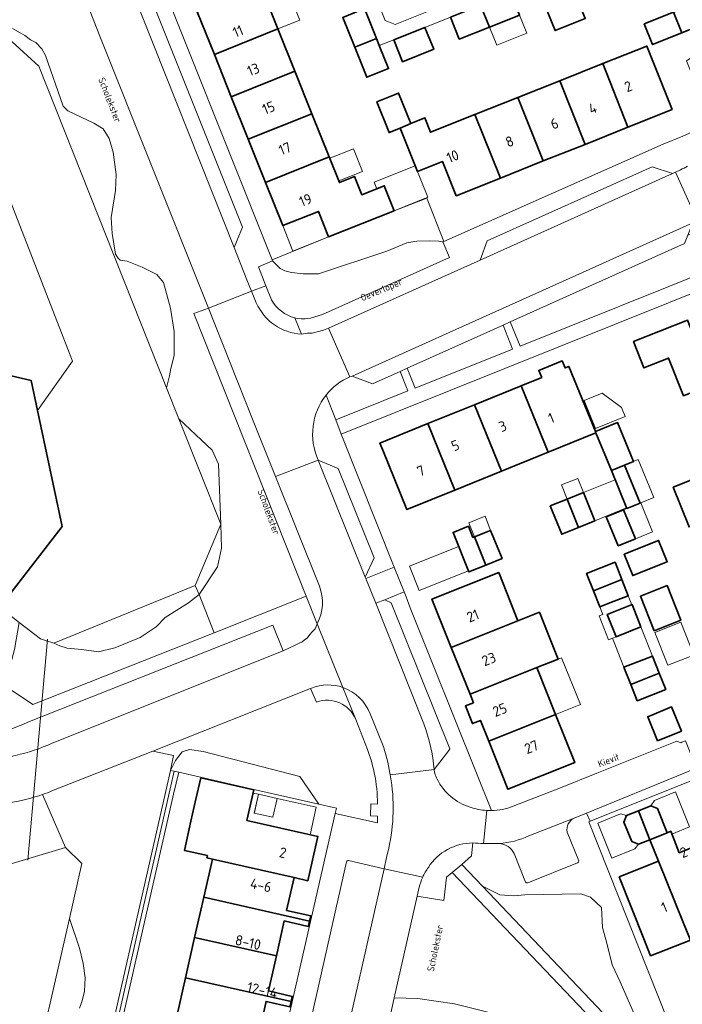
# Model space of a CAD drawing. Header units: metres. Extents: x 149984 to 156489, y 469398 to 478068.
# Tile 228 of 256: x 153401 to 153488, y 471970 to 472098. Entities that reach past the tile are written whole.
import ezdxf
from ezdxf.enums import TextEntityAlignment as Align

# ---------------------------------------------------------------- set-up
doc = ezdxf.new("R2010")
doc.units = ezdxf.units.M
doc.header["$LTSCALE"] = 0.75
for name, color, linetype, lineweight in [('B-WE-GR-BEPLANTING_CULTUUR_HEESTERS-GV', 252, 'Continuous', 18), ('B-WE-GR-BEPLANTING_CULTUUR_ROOS-GV', 252, 'Continuous', 18), ('B-WE-GR-STRUIK-GV', 252, 'Continuous', 13), ('B-WE-KW-KUNSTWERK_DUIKER-G', 6, 'Continuous', 18), ('B-WE-OG-BEBOUWING-GV', 6, 'Continuous', 35), ('B-WE-OG-BEBOUWING-T18', 1, 'Continuous', 18), ('B-WE-OG-BEBOUWING_LAGE TRAFO-GV', 6, 'Continuous', 18), ('B-WE-OG-BEBOUWING_LUIFEL-GV', 6, 'Continuous', 18), ('B-WE-OG-BEBOUWING_OVERBOUWING-GV', 6, 'Continuous', 18), ('B-WE-OG-TERREIN_BEGROEID-GV', 252, 'Continuous', 18), ('B-WE-OG-TERREIN_ERF-GV', 252, 'Continuous', 18), ('B-WE-OG-TERREIN_OEVER-GV', 252, 'Continuous', 18), ('B-WE-OG-TOPOGRAFIE-T18', 7, 'Continuous', 18), ('B-WE-OG-WATER-GV', 252, 'Continuous', 18), ('B-WE-OG-WATER_MEER-GV', 252, 'Continuous', 18), ('B-WE-VH-GESLOTENVERHARDING_ASFALT-GV', 252, 'Continuous', 18), ('B-WE-VH-OPENVERHARDING_BETONSTRAATSTEEN-GV', 252, 'Continuous', 18), ('B-WE-VH-OPENVERHARDING_TEGEL-GV', 252, 'Continuous', 18)]:
    doc.layers.add(name, color=color, linetype=linetype, lineweight=lineweight)
doc.styles.add('NLCS-ISO-M500-T18', font='NLCS-ISO.ttf', dxfattribs={"height": 0.9})
doc.styles.add('NLCS-ISO-M750-T18', font='NLCS-ISO.ttf', dxfattribs={"height": 1.35})

msp = doc.modelspace()

# ---------------------------------------------------------------- linework, layer by layer
at = {"layer": 'B-WE-GR-BEPLANTING_CULTUUR_HEESTERS-GV', "flags": 128}
for points in [[(153396.975, 472052.58), (153402.412, 472051.352), (153403.255, 472047.399), (153407.845, 472053.849), (153398.314, 472078.218)], [(153497.289, 472075.254), (153496.819, 472075.07), (153497.261, 472073.94), (153488.292, 472070.336), (153487.84, 472069.22), (153465.051, 472058.982)], [(153465.051, 472058.982), (153466.34, 472055.83), (153492.217, 472066.197), (153501.171, 472069.784), (153499.457, 472074.051)], [(153440.985, 472049.429), (153442.249, 472046.184), (153451.65, 472049.96), (153450.665, 472052.52), (153447.06, 472050.9), (153444.398, 472051.917)], [(153460.173, 471990.877), (153459.988, 471989.199), (153458.726, 471988.043), (153461.426, 471985.205), (153463.688, 471984.079), (153465.484, 471983.97), (153466.953, 471984.079), (153474.3, 471984.242), (153475.552, 471983.806), (153477.007, 471982.455), (153477.13, 471979.834), (153477.674, 471977.766), (153478.381, 471974.936), (153479.415, 471972.705), (153481.701, 471967.535), (153484.176, 471964.174), (153486.665, 471965.156), (153486.453, 471965.69), (153485.633, 471967.755), (153475.352, 471993.638), (153475.53, 471993.71), (153475.031, 471994.749)], [(153475.031, 471994.749), (153473.417, 471994.103)], [(153472.511, 471992.298), (153474.027, 471988.526)], [(153467.075, 471985.754), (153465.559, 471989.494)], [(153473.859, 471988.287), (153467.348, 471985.669)]]:
    msp.add_lwpolyline(points, dxfattribs=at)
for points in [[(153449.875, 472073.517), (153441.307, 472070.091), (153433.935, 472067.093), (153433.98, 472066.98), (153434.971, 472065.953), (153435.588, 472065.652), (153436.476, 472065.439), (153438.004, 472065.262), (153440.007, 472065.263), (153448.913, 472068.246), (153451.543, 472069.348), (153452.857, 472069.561), (153454.563, 472069.597), (153455.736, 472069.526), (153456.23, 472069.45), (153456.389, 472069.521), (153454.156, 472075.172)], [(153464.137, 472058.571), (153451.588, 472052.934), (153452.63, 472050.34), (153465.36, 472055.44)], [(153440.056, 471995.951), (153437.57, 471999.547), (153424.922, 472002.833), (153423.127, 472003.109), (153422.188, 472002.778), (153421.305, 472001.645), (153420.629, 472000.363), (153421.116, 472000.252), (153421.712, 472000.116), (153431.931, 471997.792)], [(153450.329, 471967.332), (153480.677, 471960.431), (153481.083, 471962.209), (153478.283, 471965.148), (153477.783, 471964.706), (153476.205, 471964.433), (153473.048, 471965.032), (153470.219, 471965.25), (153465.484, 471966.012), (153464.559, 471967.046), (153464.341, 471968.188), (153462.981, 471968.515), (153457.757, 471969.821), (153452.982, 471970.557), (153449.896, 471970.643), (153449.218, 471967.635), (153450.34, 471967.382)]]:
    msp.add_lwpolyline(points, close=True, dxfattribs=at)
at = {"layer": 'B-WE-GR-BEPLANTING_CULTUUR_HEESTERS-GV'}
for points in [[(153444.105, 472051.8, 0.1254541), (153440.985, 472049.429)], [(153444.398, 472051.917, 0.0100062), (153444.105, 472051.8)], [(153473.417, 471994.103, 0.3500884), (153472.511, 471992.298)], [(153461.545, 471990.802, -0.009447), (153460.173, 471990.877)], [(153463.12, 471990.785, -0.0107992), (153461.545, 471990.802)], [(153463.627, 471990.804, -0.0059827), (153463.12, 471990.785)], [(153465.559, 471989.494, 0.2690098), (153463.627, 471990.804)], [(153474.027, 471988.526, -0.3266976), (153473.859, 471988.287)], [(153467.348, 471985.669, -0.3473848), (153467.075, 471985.754)]]:
    msp.add_lwpolyline(points, format="xyb", dxfattribs=at)
at = {"layer": 'B-WE-GR-BEPLANTING_CULTUUR_ROOS-GV', "flags": 128}
msp.add_lwpolyline([(153405.17, 472003.91), (153435.374, 472016.004), (153434.032, 472019.362), (153401.974, 472006.65), (153401.323, 472006.374), (153400.626, 472006.116), (153400.105, 472005.895), (153399.035, 472005.519), (153398.003, 472005.235), (153396.944, 472005.016), (153396.34, 472004.99), (153395.764, 472004.899), (153395.272, 472004.883), (153394.761, 472004.82), (153394.241, 472004.868), (153393.711, 472004.759), (153392.922, 472004.808), (153391.795, 472004.931), (153391.786, 472004.439), (153391.73, 472003.95), (153391.54, 472002.96)], dxfattribs=at)
at = {"layer": 'B-WE-GR-BEPLANTING_CULTUUR_ROOS-GV'}
msp.add_lwpolyline([(153395.399, 472001.753, 0.1042893), (153405.17, 472003.91)], format="xyb", dxfattribs=at)
at = {"layer": 'B-WE-GR-STRUIK-GV', "flags": 128}
msp.add_lwpolyline([(153394.24, 471879.29), (153393.655, 471879.423), (153421.116, 472000.252), (153420.629, 472000.363), (153393.034, 471878.949), (153415.169, 471873.847), (153415.443, 471875.086), (153415.607, 471875.6), (153409.523, 471877.042), (153409.517, 471877.017), (153409.26, 471875.88), (153397.8, 471878.48)], close=True, dxfattribs=at)
at = {"layer": 'B-WE-KW-KUNSTWERK_DUIKER-G', "flags": 128}
msp.add_lwpolyline([(153404.551, 472017.507), (153401.972, 471988.605)], dxfattribs=at)
at = {"layer": 'B-WE-OG-BEBOUWING-GV', "flags": 128}
for points in [[(153472.396, 472104.855), (153468.439, 472103.279), (153469.579, 472100.418), (153470.913, 472097.07), (153474.858, 472098.642), (153473.524, 472101.99)], [(153432.468, 472102.887), (153424.143, 472099.547), (153426.376, 472093.959), (153434.695, 472097.313)], [(153462.338, 472097.534), (153466.174, 472099.062), (153466.28, 472099.104), (153465.14, 472101.965), (153461.189, 472100.391)], [(153487.496, 472096.779), (153491.489, 472098.389), (153490.399, 472101.091), (153486.406, 472099.48)], [(153447.571, 472096.027), (153445.994, 472099.946), (153443.16, 472098.805), (153444.735, 472094.89)], [(153462.338, 472097.534), (153461.189, 472100.391), (153457.257, 472098.825), (153458.396, 472095.964)], [(153486.406, 472099.48), (153482.59, 472097.941), (153483.679, 472095.239), (153487.496, 472096.779)], [(153436.916, 472091.755), (153434.695, 472097.313), (153426.376, 472093.959), (153428.59, 472088.417)], [(153449.83, 472095.866), (153450.97, 472093.005), (153455.051, 472094.631), (153453.912, 472097.492)], [(153447.571, 472096.027), (153444.735, 472094.89), (153446.31, 472090.977), (153449.145, 472092.118), (153447.939, 472095.113)], [(153486.237, 472086.741), (153482.924, 472095.056), (153477.159, 472092.76), (153480.438, 472084.432)], [(153471.533, 472090.519), (153474.845, 472082.204), (153480.438, 472084.432), (153477.159, 472092.76)], [(153430.81, 472082.86), (153439.137, 472086.196), (153436.916, 472091.755), (153428.59, 472088.417)], [(153469.379, 472080.027), (153474.845, 472082.204), (153471.533, 472090.519), (153466.039, 472088.332)], [(153447.604, 472087.762), (153449.22, 472083.734), (153450.67, 472084.309), (153452.043, 472084.921), (153450.453, 472088.916)], [(153463.769, 472077.793), (153469.379, 472080.027), (153466.039, 472088.332), (153460.424, 472086.095)], [(153439.137, 472086.196), (153430.81, 472082.86), (153433.071, 472077.201), (153441.387, 472080.565)], [(153452.043, 472084.921), (153450.67, 472084.309), (153452.946, 472078.661), (153456.207, 472079.959), (153457.987, 472075.49), (153463.769, 472077.793), (153460.424, 472086.095), (153454.645, 472083.794), (153453.902, 472085.66)], [(153441.307, 472070.091), (153449.875, 472073.517), (153448.586, 472076.8), (153445.641, 472075.624), (153444.699, 472077.983), (153442.732, 472077.197), (153441.387, 472080.565), (153433.071, 472077.201), (153435.319, 472071.575), (153439.971, 472073.433)], [(153498.052, 472053.495), (153495.99, 472058.66), (153489.51, 472056.05), (153488.23, 472059.23), (153481.18, 472056.41), (153482.53, 472052.98), (153485.77, 472054.27), (153487.718, 472049.348)], [(153466.472, 472050.638), (153470.009, 472041.942), (153476.27, 472044.48), (153476.202, 472044.649), (153472.74, 472053.18), (153472.23, 472052.974), (153471.854, 472053.9), (153468.797, 472052.659), (153469.172, 472051.733)], [(153466.472, 472050.638), (153460.38, 472048.168), (153463.914, 472039.471), (153470.009, 472041.942)], [(153460.38, 472048.168), (153454.288, 472045.697), (153457.82, 472037.001), (153463.914, 472039.471)], [(153457.82, 472037.001), (153454.288, 472045.697), (153448.03, 472043.16), (153448.405, 472042.233), (153451.55, 472034.46)], [(153476.202, 472044.649), (153476.27, 472044.48), (153478.28, 472039.56), (153480.011, 472040.267), (153481.165, 472040.739), (153479.086, 472045.827)], [(153491.833, 472033.53), (153502.228, 472037.663), (153501.487, 472039.52), (153505.388, 472041.102), (153505.86, 472042.373), (153508.86, 472043.59), (153509.19, 472044.46), (153508.565, 472046.03), (153504.812, 472044.59), (153502.034, 472043.524), (153502.04, 472043.508), (153502.133, 472043.257), (153500.29, 472042.519), (153500.225, 472042.683), (153491.692, 472039.302), (153491.63, 472039.46), (153489.78, 472038.72), (153486.38, 472037.375), (153488.433, 472032.185)], [(153480.31, 472034.593), (153482.041, 472035.3), (153480.011, 472040.267), (153478.28, 472039.56)], [(153473.978, 472032.123), (153476.114, 472032.981), (153474.624, 472036.671), (153472.5, 472035.817)], [(153473.978, 472032.123), (153472.5, 472035.817), (153470.294, 472034.931), (153471.784, 472031.241)], [(153479.148, 472029.706), (153481.429, 472030.637), (153479.885, 472034.419), (153477.604, 472033.487)], [(153461.854, 472027.192), (153460.376, 472030.886), (153460.187, 472030.81), (153459.599, 472032.276), (153457.579, 472031.464), (153459.66, 472026.31)], [(153461.854, 472027.192), (153463.99, 472028.05), (153462.5, 472031.74), (153460.376, 472030.886)], [(153479.973, 472028.639), (153481.08, 472025.838), (153485.57, 472027.613), (153484.463, 472030.414)], [(153475.93, 472023.849), (153479.65, 472025.332), (153478.758, 472027.571), (153475.038, 472026.101)], [(153457.352, 472016.437), (153466.074, 472019.917), (153463.55, 472026.23), (153454.83, 472022.75)], [(153479.65, 472025.332), (153475.93, 472023.849), (153476.768, 472021.731), (153478.092, 472022.253), (153480.498, 472023.201)], [(153483.892, 472018.617), (153487.349, 472019.985), (153485.557, 472024.516), (153482.1, 472023.148)], [(153482.143, 472019.114), (153480.987, 472022.033), (153477.742, 472020.747), (153478.898, 472017.829)], [(153457.352, 472016.437), (153459.799, 472010.31), (153468.524, 472013.79), (153471.321, 472014.906), (153470.015, 472018.18), (153468.874, 472021.034), (153466.074, 472019.917)], [(153480.822, 472011.588), (153484.542, 472013.071), (153483.65, 472015.31), (153479.93, 472013.84)], [(153470.974, 472007.663), (153468.524, 472013.79), (153459.799, 472010.31), (153460.242, 472009.201), (153459.192, 472008.781), (153460.112, 472006.478), (153461.161, 472006.898), (153462.245, 472004.184)], [(153484.542, 472013.071), (153480.822, 472011.588), (153481.66, 472009.47), (153485.39, 472010.94)], [(153487.433, 472005.503), (153486.143, 472008.651), (153483.04, 472007.379), (153484.33, 472004.231)], [(153462.245, 472004.184), (153464.76, 471997.89), (153473.49, 472001.37), (153470.974, 472007.663)], [(153426.12, 471988.76), (153436.79, 471986.34), (153438.6, 471985.93), (153439.92, 471991.72), (153430.626, 471993.829), (153431.529, 471997.808), (153424.6, 471999.38), (153423.97, 471996.59), (153423.32, 471993.71), (153422.459, 471989.905), (153425.478, 471989.222), (153425.41, 471988.92)], [(153481.816, 471995.073), (153483.296, 471991.301), (153485.583, 471992.217), (153484.32, 471995.38), (153483.44, 471995.71)], [(153483.296, 471991.301), (153481.816, 471995.073), (153480.28, 471994.47), (153479.91, 471993.6), (153480.94, 471991.06), (153481.82, 471990.71)], [(153493.646, 471980.179), (153492.758, 471982.39), (153489.489, 471990.525), (153487.163, 471989.59), (153486.035, 471992.397), (153485.583, 471992.217), (153483.296, 471991.301), (153484.422, 471988.49), (153487.724, 471980.385), (153488.621, 471978.184)], [(153426.12, 471988.76), (153424.994, 471983.79), (153438.815, 471980.66), (153438.97, 471981.35), (153435.82, 471982.06), (153436.79, 471986.34)], [(153483.414, 471976.117), (153488.621, 471978.184), (153487.724, 471980.385), (153484.422, 471988.49), (153479.32, 471986.44), (153482.54, 471978.32)], [(153423.801, 471978.52), (153434.485, 471976.1), (153435.52, 471980.68), (153438.66, 471979.97), (153438.815, 471980.66), (153424.994, 471983.79)], [(153423.801, 471978.52), (153422.608, 471973.252), (153436.415, 471970.125), (153436.57, 471970.81), (153433.45, 471971.52), (153434.485, 471976.1)], [(153421.42, 471968.005), (153432.105, 471965.585), (153433.14, 471970.15), (153436.26, 471969.44), (153436.415, 471970.125), (153422.608, 471973.252)]]:
    msp.add_lwpolyline(points, close=True, dxfattribs=at)
msp.add_lwpolyline([(153398.265, 472021.714), (153406.491, 472032.226), (153403.255, 472047.399), (153402.412, 472051.352), (153396.975, 472052.58)], dxfattribs=at)
at = {"layer": 'B-WE-OG-BEBOUWING_LAGE TRAFO-GV', "flags": 128}
msp.add_lwpolyline([(153431.61, 471994.869), (153431.59, 471994.78), (153434.03, 471994.23), (153434.58, 471996.69), (153432.15, 471997.24)], close=True, dxfattribs=at)
at = {"layer": 'B-WE-OG-BEBOUWING_LUIFEL-GV', "flags": 128}
for points in [[(153432.468, 472102.887), (153434.695, 472097.313), (153437.54, 472098.454), (153435.305, 472104.025)], [(153462.338, 472097.534), (153463.289, 472095.168), (153467.226, 472096.752), (153466.28, 472099.104)], [(153441.459, 472080.385), (153442.639, 472077.43), (153445.74, 472078.669), (153444.56, 472081.624)], [(153447.598, 472076.405), (153448.586, 472076.8), (153449.875, 472073.517), (153454.3, 472075.3), (153452.645, 472079.407), (153447.258, 472077.256)], [(153441.307, 472070.091), (153439.971, 472073.433), (153435.319, 472071.575), (153436.656, 472068.231)], [(153480.011, 472040.268), (153482.041, 472035.3), (153482.116, 472035.33), (153483.822, 472036.028), (153481.793, 472040.996)], [(153472.5, 472035.817), (153474.624, 472036.671), (153473.878, 472038.526), (153471.754, 472037.672)], [(153474.624, 472036.671), (153476.114, 472032.981), (153480.281, 472034.664), (153478.776, 472038.347)], [(153482.116, 472035.33), (153482.041, 472035.3), (153479.885, 472034.419), (153481.429, 472030.637), (153483.661, 472031.549)], [(153460.376, 472030.886), (153462.5, 472031.74), (153461.763, 472033.574), (153459.639, 472032.72)], [(153459.596, 472026.468), (153458.316, 472029.637), (153451.894, 472027.044), (153453.174, 472023.874)], [(153477.742, 472020.747), (153480.962, 472022.023), (153480.498, 472023.201), (153476.768, 472021.731), (153477.158, 472020.745), (153476.681, 472020.556), (153477.916, 472017.44), (153478.424, 472017.641), (153478.898, 472017.829)], [(153478.898, 472017.829), (153478.424, 472017.641), (153479.93, 472013.84), (153483.65, 472015.31), (153482.143, 472019.114)], [(153471.321, 472014.906), (153468.524, 472013.79), (153470.974, 472007.663), (153474.224, 472008.959), (153471.779, 472015.088)], [(153434.58, 471996.69), (153434.03, 471994.23), (153431.59, 471994.78), (153432.15, 471997.24), (153431.437, 471997.402), (153430.626, 471993.829), (153438.894, 471991.953), (153439.703, 471995.53)], [(153486.183, 471992.029), (153488.513, 471992.962), (153486.68, 471997.539), (153483.901, 471996.426), (153483.44, 471995.71), (153484.32, 471995.38), (153485.583, 471992.217), (153486.035, 471992.397)], [(153481.82, 471990.71), (153480.94, 471991.06), (153479.91, 471993.6), (153480.28, 471994.47), (153479.486, 471994.659), (153476.507, 471993.466), (153478.341, 471988.884), (153481.347, 471990.087)]]:
    msp.add_lwpolyline(points, close=True, dxfattribs=at)
at = {"layer": 'B-WE-OG-BEBOUWING_OVERBOUWING-GV', "flags": 128}
for points in [[(153476.228, 472045.057), (153480.078, 472046.613), (153479.593, 472047.813), (153477.064, 472049.67), (153474.743, 472048.732)], [(153487.379, 472019.746), (153483.978, 472018.4), (153485.681, 472014.095), (153489.082, 472015.441)]]:
    msp.add_lwpolyline(points, close=True, dxfattribs=at)
at = {"layer": 'B-WE-OG-TERREIN_BEGROEID-GV', "flags": 128}
for points in [[(153438.384, 472023.13), (153423.695, 472060.073), (153425.609, 472060.806), (153425.167, 472061.88), (153411.402, 472096.338), (153409.749, 472100.558)], [(153399.974, 472097.358), (153401.006, 472096.789), (153401.584, 472096.416), (153402.334, 472095.854), (153403.048, 472095.533), (153403.816, 472094.692), (153404.296, 472093.804), (153406.631, 472087.207), (153407.201, 472086.569), (153410.612, 472084.967), (153411.86, 472084.247), (153412.629, 472082.95), (153413.133, 472081.197), (153413.541, 472078.243), (153413.469, 472076.178), (153412.893, 472072.624), (153413.037, 472070.535), (153413.449, 472067.843), (153413.762, 472067.346), (153414.055, 472067.073), (153414.989, 472066.931), (153416.951, 472066.141), (153418.848, 472065.18), (153419.737, 472064.123), (153420.649, 472060.786), (153421.13, 472057.736), (153421.13, 472054.614), (153420.673, 472052.885), (153420.505, 472051.949), (153420.128, 472050.382), (153421.733, 472046.341), (153424.675, 472043.549), (153426.095, 472042.238), (153426.909, 472040.376), (153427.219, 472032.528), (153427.323, 472029.422), (153426.78, 472026.952), (153424.374, 472023.37), (153426.334, 472018.356), (153438.384, 472023.13)], [(153436.909, 472059.516), (153437.19, 472059.44), (153437.71, 472059.4), (153438.27, 472059.39), (153438.95, 472059.49), (153440.52, 472059.98), (153457.14, 472067.42), (153456.23, 472069.45), (153455.736, 472069.526), (153454.563, 472069.597), (153452.857, 472069.561), (153451.543, 472069.348), (153448.913, 472068.246), (153440.007, 472065.263), (153438.004, 472065.262), (153436.476, 472065.439), (153435.588, 472065.652), (153434.971, 472065.953), (153433.98, 472066.98), (153432.127, 472066.198), (153433.122, 472063.713)], [(153433.122, 472063.713), (153433.863, 472061.861)], [(153439.733, 472009.284), (153438.965, 472011.078), (153418.325, 472002.894), (153421.054, 472002.318), (153420.629, 472000.363), (153421.305, 472001.645), (153422.188, 472002.778), (153423.127, 472003.109), (153424.922, 472002.833), (153437.57, 471999.547), (153440.056, 471995.951), (153442.329, 471995.439), (153442.169, 471994.73), (153447.688, 471993.524), (153447.709, 471994.386), (153446.777, 471994.398), (153446.83, 471995.985), (153447.705, 471995.95)], [(153446.403, 472003.072), (153444.865, 472007.01), (153444.864, 472007.012)], [(153379.855, 471883.984), (153378.476, 471878.811), (153398.59, 471874.21), (153407.05, 471872.29), (153414.438, 471870.543), (153415.169, 471873.847), (153393.034, 471878.949), (153420.629, 472000.363), (153421.054, 472002.318), (153418.325, 472002.894), (153411.026, 472000), (153405.15, 471997.67)], [(153378.476, 471878.811), (153379.855, 471883.984), (153375.2, 471885.06), (153371.763, 471885.733), (153395.388, 471987.657), (153398.62, 471987.81), (153406.91, 471990.27), (153403.928, 471997.222)], [(153403.928, 471997.222), (153406.91, 471990.27), (153409.05, 471988.17), (153407.417, 471981.008), (153408.74, 471977.105), (153409.219, 471975.1), (153409.47, 471973.228), (153409.394, 471971.509), (153409.109, 471970.245), (153408.752, 471969.273)]]:
    msp.add_lwpolyline(points, dxfattribs=at)
at = {"layer": 'B-WE-OG-TERREIN_BEGROEID-GV'}
for points in [[(153433.863, 472061.861, 0.201989), (153436.909, 472059.516)], [(153444.864, 472007.012, 0.4061736), (153439.733, 472009.284)], [(153447.289, 472000, 0.0396107), (153446.403, 472003.072)], [(153447.705, 471995.95, 0.0505433), (153447.289, 472000)], [(153403.928, 471997.222, -0.0771818), (153395.413, 471995.721)], [(153405.15, 471997.67, -0.011686), (153403.928, 471997.222)]]:
    msp.add_lwpolyline(points, format="xyb", dxfattribs=at)
at = {"layer": 'B-WE-OG-TERREIN_BEGROEID-GV', "flags": 128}
for points in [[(153424.374, 472023.37), (153423.007, 472022.262), (153419.957, 472020.337), (153418.758, 472019.138), (153416.688, 472017.722), (153413.346, 472016.378), (153411.24, 472015.87), (153409.069, 472016.162), (153407.143, 472016.339), (153406.171, 472016.624), (153405.393, 472016.972), (153403.64, 472017.573), (153400.876, 472019.703), (153400.257, 472016.146), (153399.363, 472012.891), (153398.25, 472011.874), (153402.642, 472008.969), (153426.334, 472018.356)], [(153421.116, 472000.252), (153393.655, 471879.423), (153394.24, 471879.29), (153421.05, 471997.26), (153421.712, 472000.116)], [(153478.283, 471965.148), (153457.463, 471987.006), (153456.725, 471986.416), (153456.717, 471986.336), (153456.399, 471983.335), (153452.904, 471983.925), (153449.896, 471970.643), (153452.982, 471970.557), (153457.757, 471969.821), (153462.981, 471968.515), (153464.341, 471968.188), (153464.559, 471967.046), (153465.484, 471966.012), (153470.219, 471965.25), (153473.048, 471965.032), (153476.205, 471964.433), (153477.783, 471964.706)], [(153461.426, 471985.205), (153482.184, 471963.388), (153484.176, 471964.174), (153481.701, 471967.535), (153479.415, 471972.705), (153478.381, 471974.936), (153477.674, 471977.766), (153477.13, 471979.834), (153477.007, 471982.455), (153475.552, 471983.806), (153474.3, 471984.242), (153466.953, 471984.079), (153465.484, 471983.97), (153463.688, 471984.079)]]:
    msp.add_lwpolyline(points, close=True, dxfattribs=at)
at = {"layer": 'B-WE-OG-TERREIN_ERF-GV', "flags": 128}
for points in [[(153416.879, 472109.82), (153433.935, 472067.093), (153441.307, 472070.091), (153439.971, 472073.433), (153435.319, 472071.575), (153433.071, 472077.201), (153430.81, 472082.86), (153428.59, 472088.417), (153426.376, 472093.959), (153424.143, 472099.547)], [(153432.468, 472102.887), (153434.695, 472097.313), (153436.916, 472091.755), (153439.137, 472086.196), (153441.387, 472080.565), (153442.732, 472077.197), (153444.699, 472077.983), (153445.641, 472075.624), (153448.586, 472076.8), (153449.875, 472073.517), (153454.156, 472075.172), (153456.389, 472069.521), (153485.037, 472082.225), (153487.615, 472083.265), (153491.405, 472084.97), (153490.819, 472086.342), (153488.125, 472093.103), (153488.22, 472093.19), (153495.61, 472097.78), (153507.751, 472106.858)], [(153474.858, 472098.642), (153470.913, 472097.07), (153469.579, 472100.418)], [(153466.174, 472099.062), (153462.338, 472097.534), (153458.396, 472095.964), (153457.257, 472098.825), (153453.912, 472097.492), (153455.051, 472094.631), (153450.97, 472093.005), (153449.83, 472095.866), (153447.939, 472095.113), (153449.145, 472092.118), (153446.31, 472090.977), (153444.735, 472094.89), (153443.16, 472098.805)], [(153493.015, 472064.416), (153442.967, 472044.331), (153449.906, 472026.935), (153451.201, 472023.688), (153451.457, 472023.047), (153451.978, 472021.613), (153460.649, 472000)], [(153487.718, 472049.348), (153485.77, 472054.27), (153482.53, 472052.98), (153481.18, 472056.41), (153488.23, 472059.23)], [(153488.433, 472032.185), (153486.38, 472037.375), (153489.78, 472038.72)], [(153507.233, 472006.426), (153491.212, 472000), (153476.278, 471994.01), (153475.53, 471993.71), (153475.352, 471993.638), (153485.633, 471967.755)], [(153465.421, 471995.67), (153471.627, 471998.099), (153476.384, 472000), (153486.849, 472004.182), (153487.371, 472003.973), (153487.509, 472004.031), (153487.976, 472004.228)], [(153432.872, 471954.064), (153442.169, 471994.73), (153442.329, 471995.439), (153440.056, 471995.951), (153431.931, 471997.792), (153421.712, 472000.116), (153421.05, 471997.26), (153394.24, 471879.29)], [(153421.42, 471968.005), (153422.608, 471973.252), (153423.801, 471978.52), (153424.994, 471983.79), (153426.12, 471988.76), (153425.41, 471988.92), (153425.478, 471989.222), (153422.459, 471989.905), (153423.32, 471993.71), (153423.97, 471996.59), (153424.6, 471999.38), (153431.529, 471997.808), (153430.626, 471993.829), (153439.92, 471991.72), (153438.6, 471985.93), (153436.79, 471986.34), (153435.82, 471982.06), (153438.97, 471981.35), (153438.815, 471980.66), (153438.66, 471979.97), (153435.52, 471980.68), (153434.485, 471976.1), (153433.45, 471971.52), (153436.57, 471970.81), (153436.415, 471970.125), (153436.26, 471969.44), (153433.14, 471970.15), (153432.105, 471965.585)], [(153460.649, 472000), (153462.612, 471995.107)], [(153488.621, 471978.184), (153483.414, 471976.117), (153482.54, 471978.32), (153479.32, 471986.44), (153484.422, 471988.49), (153483.296, 471991.301), (153481.82, 471990.71), (153480.94, 471991.06), (153479.91, 471993.6), (153480.28, 471994.47), (153481.816, 471995.073), (153483.44, 471995.71), (153484.32, 471995.38), (153485.583, 471992.217), (153486.035, 471992.397), (153487.163, 471989.59), (153489.489, 471990.525)]]:
    msp.add_lwpolyline(points, dxfattribs=at)
for points in [[(153482.59, 472097.941), (153486.406, 472099.48), (153490.399, 472101.091), (153491.489, 472098.389), (153487.496, 472096.779), (153483.679, 472095.239)], [(153474.845, 472082.204), (153469.379, 472080.027), (153463.769, 472077.793), (153457.987, 472075.49), (153456.207, 472079.959), (153452.946, 472078.661), (153450.67, 472084.309), (153449.22, 472083.734), (153447.604, 472087.762), (153450.453, 472088.916), (153452.043, 472084.921), (153453.902, 472085.66), (153454.645, 472083.794), (153460.424, 472086.095), (153466.039, 472088.332), (153471.533, 472090.519), (153477.159, 472092.76), (153482.924, 472095.056), (153486.237, 472086.741), (153480.438, 472084.432)], [(153460.38, 472048.168), (153466.472, 472050.638), (153469.172, 472051.733), (153468.797, 472052.659), (153471.854, 472053.9), (153472.23, 472052.974), (153472.74, 472053.18), (153476.202, 472044.649), (153479.086, 472045.827), (153481.165, 472040.739), (153480.011, 472040.267), (153482.041, 472035.3), (153480.31, 472034.593), (153478.28, 472039.56), (153476.27, 472044.48), (153470.009, 472041.942), (153463.914, 472039.471), (153457.82, 472037.001), (153451.55, 472034.46), (153448.405, 472042.233), (153448.03, 472043.16), (153454.288, 472045.697)], [(153473.978, 472032.123), (153471.784, 472031.241), (153470.294, 472034.931), (153472.5, 472035.817), (153474.624, 472036.671), (153476.114, 472032.981)], [(153479.885, 472034.419), (153481.429, 472030.637), (153479.148, 472029.706), (153477.604, 472033.487)], [(153457.579, 472031.464), (153459.599, 472032.276), (153460.187, 472030.81), (153460.376, 472030.886), (153462.5, 472031.74), (153463.99, 472028.05), (153461.854, 472027.192), (153459.66, 472026.31)], [(153479.973, 472028.639), (153484.463, 472030.414), (153485.57, 472027.613), (153481.08, 472025.838)], [(153475.93, 472023.849), (153475.038, 472026.101), (153478.758, 472027.571), (153479.65, 472025.332), (153480.498, 472023.201), (153478.092, 472022.253), (153476.768, 472021.731)], [(153470.974, 472007.663), (153473.49, 472001.37), (153464.76, 471997.89), (153462.245, 472004.184), (153461.161, 472006.898), (153460.112, 472006.478), (153459.192, 472008.781), (153460.242, 472009.201), (153459.799, 472010.31), (153457.352, 472016.437), (153454.83, 472022.75), (153463.55, 472026.23), (153466.074, 472019.917), (153468.874, 472021.034), (153470.015, 472018.18), (153471.321, 472014.906), (153468.524, 472013.79)], [(153483.892, 472018.617), (153482.1, 472023.148), (153485.557, 472024.516), (153487.349, 472019.985)], [(153482.143, 472019.114), (153478.898, 472017.829), (153477.742, 472020.747), (153480.987, 472022.033)], [(153484.542, 472013.071), (153485.39, 472010.94), (153481.66, 472009.47), (153480.822, 472011.588), (153479.93, 472013.84), (153483.65, 472015.31)], [(153487.433, 472005.503), (153484.33, 472004.231), (153483.04, 472007.379), (153486.143, 472008.651)], [(153431.59, 471994.78), (153431.61, 471994.869), (153432.15, 471997.24), (153434.58, 471996.69), (153434.03, 471994.23)]]:
    msp.add_lwpolyline(points, close=True, dxfattribs=at)
at = {"layer": 'B-WE-OG-TERREIN_ERF-GV'}
msp.add_lwpolyline([(153462.612, 471995.107, 0.0900877), (153465.421, 471995.67)], format="xyb", dxfattribs=at)
at = {"layer": 'B-WE-OG-TERREIN_OEVER-GV', "flags": 128}
for points in [[(153396.832, 472098.381), (153403.431, 472092.422), (153420.128, 472050.382), (153420.505, 472051.949), (153420.673, 472052.885), (153421.13, 472054.614), (153421.13, 472057.736), (153420.649, 472060.786), (153419.737, 472064.123), (153418.848, 472065.18), (153416.951, 472066.141), (153414.989, 472066.931), (153414.055, 472067.073), (153413.762, 472067.346), (153413.449, 472067.843), (153413.037, 472070.535), (153412.893, 472072.624), (153413.469, 472076.178), (153413.541, 472078.243), (153413.133, 472081.197), (153412.629, 472082.95), (153411.86, 472084.247), (153410.612, 472084.967), (153407.201, 472086.569), (153406.631, 472087.207), (153404.296, 472093.804), (153403.816, 472094.692), (153403.048, 472095.533), (153402.334, 472095.854), (153401.584, 472096.416), (153401.006, 472096.789), (153399.974, 472097.358)], [(153408.752, 471969.273), (153409.109, 471970.245), (153409.394, 471971.509), (153409.47, 471973.228), (153409.219, 471975.1), (153408.74, 471977.105), (153407.417, 471981.008), (153398.884, 471943.589)]]:
    msp.add_lwpolyline(points, dxfattribs=at)
for points in [[(153421.733, 472046.341), (153427.219, 472032.528), (153426.909, 472040.376), (153426.095, 472042.238), (153424.675, 472043.549)], [(153424.374, 472023.37), (153426.78, 472026.952), (153427.323, 472029.422), (153427.219, 472032.528), (153423.883, 472024.545)], [(153405.393, 472016.972), (153406.171, 472016.624), (153407.143, 472016.339), (153409.069, 472016.162), (153411.24, 472015.87), (153413.346, 472016.378), (153416.688, 472017.722), (153418.758, 472019.138), (153419.957, 472020.337), (153423.007, 472022.262), (153424.374, 472023.37), (153423.883, 472024.545)]]:
    msp.add_lwpolyline(points, close=True, dxfattribs=at)
at = {"layer": 'B-WE-OG-WATER-GV', "flags": 128}
msp.add_lwpolyline([(153385.364, 471884.297), (153389.452, 471902.227), (153389.996, 471904.609), (153398.535, 471942.059), (153398.884, 471943.589), (153407.417, 471981.008), (153409.05, 471988.17), (153406.91, 471990.27), (153398.62, 471987.81), (153375.2, 471885.06), (153379.855, 471883.984), (153385.02, 471882.79)], close=True, dxfattribs=at)
at = {"layer": 'B-WE-OG-WATER_MEER-GV', "flags": 128}
msp.add_lwpolyline([(153403.255, 472047.399), (153406.491, 472032.226), (153398.265, 472021.714), (153400.876, 472019.703), (153403.64, 472017.573), (153405.393, 472016.972), (153423.883, 472024.545), (153427.219, 472032.528), (153421.733, 472046.341), (153420.128, 472050.382), (153403.431, 472092.422), (153396.832, 472098.381), (153395.874, 472098.57), (153333.907, 472110.795), (153332.238, 472111.124), (153330.4, 472101.51), (153392.894, 472088.376), (153395.115, 472086.399), (153398.314, 472078.218), (153407.845, 472053.849)], close=True, dxfattribs=at)
at = {"layer": 'B-WE-VH-GESLOTENVERHARDING_ASFALT-GV'}
msp.add_lwpolyline([(153488.241, 472079.357, -0.030922), (153487.319, 472078.874)], format="xyb", dxfattribs=at)
at = {"layer": 'B-WE-VH-GESLOTENVERHARDING_ASFALT-GV', "flags": 128}
msp.add_lwpolyline([(153487.319, 472078.874), (153486.674, 472078.571), (153488.059, 472075.478), (153489.522, 472072.213), (153496.819, 472075.07), (153497.289, 472075.254), (153505.303, 472078.474), (153505.415, 472078.519), (153506.398, 472078.831)], dxfattribs=at)
at = {"layer": 'B-WE-VH-OPENVERHARDING_BETONSTRAATSTEEN-GV', "flags": 128}
for points in [[(153446.454, 472104.115), (153448.707, 472098.413), (153450.025, 472097.878), (153456.34, 472100.395), (153455.156, 472103.263), (153451.349, 472101.733)], [(153486.282, 472078.394), (153461.14, 472067.07), (153441.295, 472058.179), (153444.105, 472051.8)], [(153444.398, 472051.917), (153488.949, 472071.955), (153489.522, 472072.213), (153488.059, 472075.478), (153486.674, 472078.571), (153486.282, 472078.394)], [(153431.858, 472061.496), (153431.248, 472062.988), (153425.609, 472060.806), (153431.284, 472046.503), (153434.377, 472038.779), (153439.963, 472040.937)], [(153444.105, 472051.8), (153441.295, 472058.179), (153440.659, 472057.894), (153439.163, 472057.529), (153438.559, 472057.503), (153437.765, 472057.396)], [(153453.743, 472006.427), (153447.478, 472022.205), (153446.174, 472025.453), (153446.107, 472025.62), (153439.963, 472040.937), (153434.377, 472038.779), (153440.117, 472024.446)], [(153455.119, 472000.475), (153457.018, 472002.967), (153457.159, 472003.197), (153449.508, 472022.275), (153448.648, 472022.67), (153447.478, 472022.205)], [(153447.478, 472022.205), (153453.743, 472006.427)], [(153443.18, 472011.204), (153439.83, 472019.532), (153439.546, 472018.859), (153439.173, 472018.47), (153438.866, 472018.109), (153438.52, 472017.655), (153438.157, 472017.425), (153437.822, 472017.129), (153437.561, 472017.018), (153436.957, 472016.723), (153435.374, 472016.004), (153405.17, 472003.91)], [(153439.83, 472019.532), (153443.18, 472011.204)], [(153411.026, 472000), (153418.325, 472002.894), (153438.965, 472011.078), (153439.07, 472011.12)], [(153446.744, 472007.734), (153448.348, 472003.769)], [(153487.808, 472000), (153475.031, 471994.749), (153475.53, 471993.71), (153476.278, 471994.01), (153491.212, 472000), (153507.233, 472006.426)], [(153475.031, 471994.749), (153487.808, 472000), (153488.922, 472000.458), (153489.397, 472000.648), (153487.976, 472004.228), (153487.509, 472004.031), (153487.371, 472003.973), (153486.849, 472004.182), (153476.384, 472000), (153471.627, 471998.099), (153465.421, 471995.67)], [(153405.15, 471997.67), (153411.026, 472000)], [(153449.33, 472000), (153449.361, 471999.782)], [(153449.361, 471999.782), (153451.172, 472000), (153455.119, 472000.475)], [(153451.172, 472000), (153449.361, 471999.782), (153449.575, 471998.454)], [(153455.119, 472000.475), (153451.172, 472000)], [(153461.545, 471990.802), (153461.994, 471995.12)], [(153461.994, 471995.12), (153461.545, 471990.802)], [(153467.49, 471991.797), (153473.417, 471994.103), (153475.031, 471994.749)], [(153473.417, 471994.103), (153467.49, 471991.797)], [(153474.027, 471988.526), (153472.511, 471992.298)], [(153465.559, 471989.494), (153467.075, 471985.754)], [(153443.656, 471988.406), (153436.799, 471958.018)], [(153441.595, 471956.699), (153448.584, 471987.492), (153443.903, 471988.569)], [(153448.877, 471988.965), (153448.584, 471987.492), (153453.614, 471986.389)], [(153467.348, 471985.669), (153473.859, 471988.287)], [(153448.584, 471987.492), (153441.595, 471956.699), (153446.493, 471955.585), (153449.218, 471967.635), (153449.896, 471970.643), (153452.904, 471983.925), (153453.166, 471985.083)], [(153453.614, 471986.389), (153448.584, 471987.492)]]:
    msp.add_lwpolyline(points, dxfattribs=at)
for points in [[(153428.964, 472068.713), (153415.394, 472102.824), (153409.749, 472100.558), (153411.402, 472096.338), (153425.167, 472061.88), (153425.609, 472060.806), (153431.248, 472062.988), (153430.634, 472064.489)], [(153415.394, 472102.824), (153428.964, 472068.713), (153430.051, 472071.373), (153417.935, 472101.686)], [(153461.14, 472067.07), (153486.282, 472078.394), (153483.6, 472079.25), (153462.05, 472069.6)], [(153488.949, 472071.955), (153444.398, 472051.917), (153447.06, 472050.9), (153450.665, 472052.52), (153451.588, 472052.934), (153464.137, 472058.571), (153465.051, 472058.982), (153487.84, 472069.22), (153488.292, 472070.336)], [(153439.963, 472040.937), (153446.107, 472025.62), (153447.251, 472028.166), (153442.561, 472039.834)], [(153451.201, 472023.688), (153449.906, 472026.935), (153446.174, 472025.453), (153447.478, 472022.205), (153448.648, 472022.67)]]:
    msp.add_lwpolyline(points, close=True, dxfattribs=at)
at = {"layer": 'B-WE-VH-OPENVERHARDING_BETONSTRAATSTEEN-GV'}
for points in [[(153437.765, 472057.396, -0.2840947), (153431.858, 472061.496)], [(153440.985, 472049.429, -0.1254541), (153444.105, 472051.8)], [(153444.105, 472051.8, -0.0100062), (153444.398, 472051.917)], [(153439.963, 472040.937, -0.2814465), (153440.985, 472049.429)], [(153440.117, 472024.446, -0.2151029), (153439.83, 472019.532)], [(153439.07, 472011.12, -0.1790802), (153443.18, 472011.204)], [(153443.18, 472011.204, -0.2206412), (153446.744, 472007.734)], [(153455.119, 472000.475, 0.0722664), (153453.743, 472006.427)], [(153453.743, 472006.427, -0.0722664), (153455.119, 472000.475)], [(153405.17, 472003.91, -0.1042893), (153395.399, 472001.753)], [(153448.348, 472003.769, -0.0533528), (153449.33, 472000)], [(153455.19, 472000, -0.0441678), (153455.119, 472000.475)], [(153455.509, 471999.212, -0.0762157), (153455.19, 472000)], [(153449.575, 471998.454, -0.0978031), (153448.877, 471988.965)], [(153459.802, 471995.562, -0.2058481), (153455.509, 471999.212)], [(153395.413, 471995.721, 0.0771818), (153403.928, 471997.222)], [(153403.928, 471997.222, 0.011686), (153405.15, 471997.67)], [(153461.994, 471995.12, -0.0701624), (153459.802, 471995.562)], [(153465.421, 471995.67, -0.0900877), (153462.612, 471995.107)], [(153462.612, 471995.107, -0.0177915), (153461.994, 471995.12)], [(153472.511, 471992.298, -0.3500884), (153473.417, 471994.103)], [(153463.627, 471990.804, 0.0909103), (153467.49, 471991.797)], [(153467.49, 471991.797, -0.0909103), (153463.627, 471990.804)], [(153454.36, 471987.68, -0.2554828), (153460.173, 471990.877)], [(153460.173, 471990.877, 0.009447), (153461.545, 471990.802)], [(153461.545, 471990.802, 0.0107992), (153463.12, 471990.785)], [(153463.12, 471990.785, 0.0059827), (153463.627, 471990.804)], [(153463.627, 471990.804, -0.2690098), (153465.559, 471989.494)], [(153443.903, 471988.569, 0.4245589), (153443.656, 471988.406)], [(153473.859, 471988.287, 0.3266976), (153474.027, 471988.526)], [(153453.614, 471986.389, -0.0507414), (153454.36, 471987.68)], [(153453.166, 471985.083, -0.0476452), (153453.614, 471986.389)], [(153467.075, 471985.754, 0.3473848), (153467.348, 471985.669)]]:
    msp.add_lwpolyline(points, format="xyb", dxfattribs=at)
at = {"layer": 'B-WE-VH-OPENVERHARDING_TEGEL-GV', "flags": 128}
for points in [[(153433.935, 472067.093), (153416.879, 472109.82), (153423.76, 472144.14), (153422.23, 472145.48)], [(153414.918, 472104.145), (153415.394, 472102.824), (153417.935, 472101.686), (153430.051, 472071.373), (153428.964, 472068.713), (153430.634, 472064.489), (153431.248, 472062.988), (153433.122, 472063.713), (153432.127, 472066.198), (153433.98, 472066.98), (153433.935, 472067.093)], [(153451.349, 472101.733), (153455.156, 472103.263), (153456.34, 472100.395), (153450.025, 472097.878), (153448.707, 472098.413), (153446.454, 472104.115)], [(153445.994, 472099.946), (153447.571, 472096.027), (153447.939, 472095.113), (153449.83, 472095.866), (153453.912, 472097.492), (153457.257, 472098.825)], [(153487.615, 472083.265), (153485.037, 472082.225), (153456.389, 472069.521), (153456.23, 472069.45), (153457.14, 472067.42), (153440.52, 472059.98), (153438.95, 472059.49), (153438.27, 472059.39), (153437.71, 472059.4), (153437.19, 472059.44), (153436.909, 472059.516), (153437.765, 472057.396), (153438.559, 472057.503), (153439.163, 472057.529), (153440.659, 472057.894), (153441.295, 472058.179), (153461.14, 472067.07), (153462.05, 472069.6), (153483.6, 472079.25), (153486.282, 472078.394), (153486.674, 472078.571), (153487.319, 472078.874)], [(153433.863, 472061.861), (153433.122, 472063.713), (153431.248, 472062.988), (153431.858, 472061.496)], [(153425.609, 472060.806), (153423.695, 472060.073), (153438.384, 472023.13), (153439.83, 472019.532)], [(153440.117, 472024.446), (153434.377, 472038.779), (153431.284, 472046.503), (153425.609, 472060.806)], [(153437.765, 472057.396), (153436.909, 472059.516)], [(153442.967, 472044.331), (153442.249, 472046.184), (153440.985, 472049.429)], [(153439.963, 472040.937), (153442.561, 472039.834), (153447.251, 472028.166), (153446.107, 472025.62), (153446.174, 472025.453), (153449.906, 472026.935), (153442.967, 472044.331)], [(153400.626, 472006.116), (153401.323, 472006.374), (153401.974, 472006.65), (153434.032, 472019.362), (153435.374, 472016.004), (153436.957, 472016.723), (153437.561, 472017.018), (153437.822, 472017.129), (153438.157, 472017.425), (153438.52, 472017.655), (153438.866, 472018.109), (153439.173, 472018.47), (153439.546, 472018.859), (153439.83, 472019.532), (153438.384, 472023.13), (153426.334, 472018.356), (153402.642, 472008.969), (153398.25, 472011.874)], [(153462.612, 471995.107), (153460.649, 472000), (153451.978, 472021.613), (153451.457, 472023.047), (153451.201, 472023.688), (153448.648, 472022.67), (153449.508, 472022.275), (153457.159, 472003.197), (153457.018, 472002.967), (153455.119, 472000.475)], [(153439.07, 472011.12), (153438.965, 472011.078), (153439.733, 472009.284)], [(153443.18, 472011.204), (153444.864, 472007.012), (153444.865, 472007.01), (153446.403, 472003.072)], [(153444.864, 472007.012), (153443.18, 472011.204)], [(153448.348, 472003.769), (153446.744, 472007.734)], [(153449.575, 471998.454), (153449.361, 471999.782), (153449.33, 472000)], [(153447.705, 471995.95), (153446.83, 471995.985), (153446.777, 471994.398), (153447.709, 471994.386), (153447.688, 471993.524), (153442.169, 471994.73), (153432.872, 471954.064), (153429.623, 471954.759), (153428.448, 471949.577), (153429.333, 471949.396), (153422.112, 471917.439), (153418.846, 471918.173), (153417.686, 471913.047), (153420.931, 471912.329), (153428.985, 471910.365)], [(153453.166, 471985.083), (153452.904, 471983.925), (153456.399, 471983.335), (153456.717, 471986.336), (153456.725, 471986.416), (153457.463, 471987.006), (153458.726, 471988.043), (153459.988, 471989.199), (153460.173, 471990.877)], [(153436.799, 471958.018), (153443.656, 471988.406)], [(153443.903, 471988.569), (153448.584, 471987.492), (153448.877, 471988.965)], [(153482.184, 471963.388), (153461.426, 471985.205), (153458.726, 471988.043), (153457.463, 471987.006), (153478.283, 471965.148)]]:
    msp.add_lwpolyline(points, dxfattribs=at)
at = {"layer": 'B-WE-VH-OPENVERHARDING_TEGEL-GV'}
for points in [[(153487.319, 472078.874, 0.030922), (153488.241, 472079.357)], [(153431.858, 472061.496, 0.2840947), (153437.765, 472057.396)], [(153436.909, 472059.516, -0.201989), (153433.863, 472061.861)], [(153440.985, 472049.429, 0.2814465), (153439.963, 472040.937)], [(153439.83, 472019.532, 0.2151029), (153440.117, 472024.446)], [(153443.18, 472011.204, 0.1790802), (153439.07, 472011.12)], [(153446.744, 472007.734, 0.2206412), (153443.18, 472011.204)], [(153439.733, 472009.284, -0.4061736), (153444.864, 472007.012)], [(153449.33, 472000, 0.0533528), (153448.348, 472003.769)], [(153446.403, 472003.072, -0.0396107), (153447.289, 472000)], [(153447.289, 472000, -0.0505433), (153447.705, 471995.95)], [(153455.119, 472000.475, 0.0441678), (153455.19, 472000)], [(153455.19, 472000, 0.0762157), (153455.509, 471999.212)], [(153448.877, 471988.965, 0.0978031), (153449.575, 471998.454)], [(153455.509, 471999.212, 0.2058481), (153459.802, 471995.562)], [(153459.802, 471995.562, 0.0701624), (153461.994, 471995.12)], [(153461.994, 471995.12, 0.0177915), (153462.612, 471995.107)], [(153460.173, 471990.877, 0.2554828), (153454.36, 471987.68)], [(153443.656, 471988.406, -0.4245589), (153443.903, 471988.569)], [(153454.36, 471987.68, 0.0507414), (153453.614, 471986.389)], [(153453.614, 471986.389, 0.0476452), (153453.166, 471985.083)]]:
    msp.add_lwpolyline(points, format="xyb", dxfattribs=at)
at = {"layer": 'B-WE-VH-OPENVERHARDING_TEGEL-GV', "flags": 128}
msp.add_lwpolyline([(153493.015, 472064.416), (153492.217, 472066.197), (153466.34, 472055.83), (153465.051, 472058.982), (153464.137, 472058.571), (153465.36, 472055.44), (153452.63, 472050.34), (153451.588, 472052.934), (153450.665, 472052.52), (153451.65, 472049.96), (153442.249, 472046.184), (153442.967, 472044.331)], close=True, dxfattribs=at)

# ---------------------------------------------------------------- texts
at = {"layer": 'B-WE-OG-BEBOUWING-T18', "style": 'NLCS-ISO-M750-T18'}
for s, rotation, p in [('11', 21.7, (153429.473, 472096.988)), ('13', 21.7, (153431.471, 472091.987)), ('2', 21.7, (153480.486, 472089.78)), ('15', 21.7, (153433.469, 472086.986)), ('4', 21.7, (153475.842, 472086.907)), ('6', 21.7, (153470.839, 472084.914)), ('8', 21.7, (153464.973, 472082.578)), ('17', 21.7, (153435.604, 472081.641)), ('10', 21.7, (153457.541, 472080.642)), ('19', 21.7, (153438.292, 472074.916)), ('1', 22, (153470.422, 472046.426)), ('3', 22, (153464.075, 472045.35)), ('5', 22, (153457.878, 472042.836)), ('7', 22, (153453.384, 472039.519)), ('21', 21.7, (153460.17, 472020.574)), ('23', 21.7, (153462.27, 472014.907)), ('25', 21.7, (153463.7, 472008.28)), ('27', 21.7, (153467.832, 472003.421)), ('2', 347.2, (153435.336, 471989.607)), ('2', 21.7, (153487.741, 471989.65)), ('4-6', 347.3, (153432.464, 471985.348)), ('1', 21.6, (153485.196, 471982.474)), ('8-10', 347.3, (153430.785, 471977.874)), ('12-14', 347.3, (153432.653, 471971.626))]:
    msp.add_text(s, height=1.35, rotation=rotation, dxfattribs=at).set_placement(p, align=Align.MIDDLE)
at = {"layer": 'B-WE-OG-TOPOGRAFIE-T18', "style": 'NLCS-ISO-M500-T18'}
for s, rotation, p in [('Scholekster', 291.3, (153412.707, 472088.014)), ('Oeverloper', 22.7, (153448.264, 472063.079)), ('Scholekster', 290.2, (153433.492, 472034.14)), ('Kievit', 21.2, (153477.916, 472001.679)), ('Scholekster', 78.2, (153455.242, 471977.114))]:
    msp.add_text(s, height=0.9, rotation=rotation, dxfattribs=at).set_placement(p, align=Align.MIDDLE)

doc.saveas('drawing.dxf')
